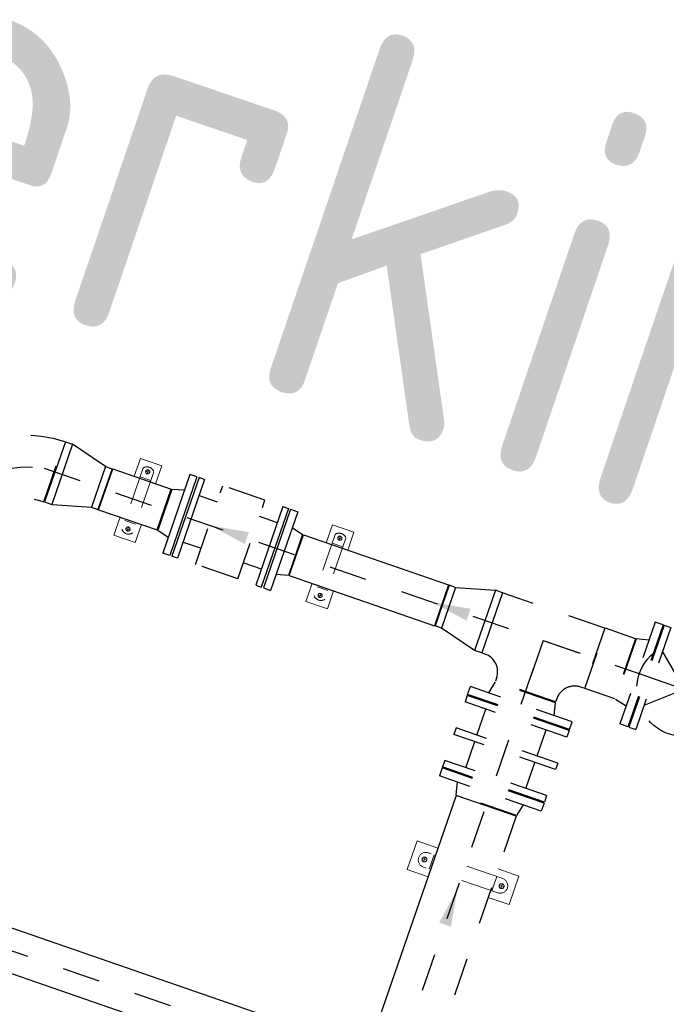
# Model space of a CAD drawing. Header units: metres. Extents: x 128615 to 129083, y 455669 to 456034.
# Tile 69 of 158: x 128809.59 to 128811.3, y 455828.29 to 455830.9. Entities that reach past the tile are written whole.
import ezdxf

# ---------------------------------------------------------------- set-up
doc = ezdxf.new("R2010")
doc.units = ezdxf.units.M
for name, pattern in [('CENTER', [2, 1.25, -0.25, 0.25, -0.25]), ('HIDDEN', [0.375, 0.25, -0.125]), ('RI-AWZI_SLIBLEIDING', [11, 5, -3, 0, -3])]:
    doc.linetypes.add(name, pattern=pattern)
for name, color, linetype in [('0H', 6, 'CENTER'), ('0Hid', 6, 'HIDDEN'), ('0Hu1', 6, 'Continuous'), ('0Symbol', 6, 'Continuous'), ('B-XX-GR-GRAS-G', 90, 'Continuous'), ('B-XX-GR-KRUIDEN-G', 98, 'Continuous')]:
    doc.layers.add(name, color=color, linetype=linetype)
for name, color, linetype, lineweight in [('B-XX-GR-HAAG-G', 90, 'GR-HAAG1', 13), ('B-XX-RI-AWZI_SLIBLEIDING-G', 40, 'RI-AWZI_SLIBLEIDING', 18), ('B-XX-VH-BESTRATING-V', 1, 'Continuous', 18), ('X-XX-AL-T25', 7, 'Continuous', 25)]:
    doc.layers.add(name, color=color, linetype=linetype, lineweight=lineweight)
doc.styles.add('ISO', font='Iso.shx', dxfattribs={"height": 50})
doc.styles.add('TAUW-ISOCP', font='tcb_isocp.shx')
doc.linetypes.add('GR-HAAG1', pattern='A,6,[176,NLCS.SHX,S=0.125,R=0,X=0,Y=0],-2', length=8)

# ---------------------------------------------------------------- blocks, each defined once
blk = doc.blocks.new('LD150ba')
for p, q in [((0, 142.5), (0, -142.5)), ((0, 142.5), (19, 142.5)), ((19, 142.5), (19, -142.5)), ((191, 142.5), (191, -142.5)), ((191, 142.5), (210, 142.5)), ((210, 142.5), (210, -142.5)), ((19, -75), (191, 75)), ((19, 75), (191, -75)), ((0, -142.5), (19, -142.5)), ((191, -142.5), (210, -142.5))]:
    blk.add_line(p, q)
at = {"color": 0, "linetype": 'ByBlock'}
blk.add_line((0, 0), (210, 0), dxfattribs=at)
blk.add_circle((105, 0), 125)
blk = doc.blocks.new('Vof150')
for p, q in [((-92, -33), (-84.15, 0)), ((-84.15, 0), (84.15, 0)), ((84.15, 0), (92, -33)), ((-142.5, -33), (142.5, -33)), ((-142.5, -55), (-142.5, -33)), ((142.5, -55), (142.5, -33)), ((-142.5, -55), (142.5, -55))]:
    blk.add_line(p, q)
blk = doc.blocks.new('B150')
for p, q in [((-84.1, 0), (84.2, 0)), ((228.5, -144.3), (228.5, -312.6))]:
    blk.add_line(p, q)
for radius in [312.6, 144.3]:
    blk.add_arc((228.5, 0), radius, 180, 270)
at = {"color": 0, "linetype": 'ByBlock'}
blk.add_arc((228.5, 0), 228.5, 180, 270, dxfattribs=at)
blk = doc.blocks.new('VC150100')
for p, q in [((0, -84.15), (0, 84.15)), ((0, 84.15), (20, 84.15)), ((20, -84.15), (20, 84.15)), ((20, 84.15), (122, 57.15)), ((122, -57.15), (122, 57.15)), ((122, 57.15), (140, 57.15)), ((140, -57.15), (140, 57.15)), ((122, -57.15), (20, -84.15)), ((122, -57.15), (140, -57.15)), ((0, -84.15), (20, -84.15))]:
    blk.add_line(p, q)
blk = doc.blocks.new('Vof100')
for p, q in [((-57.15, 0), (57.15, 0)), ((57.15, 0), (65.5, -32)), ((-65.5, -32), (-57.15, 0)), ((-110, -32), (110, -32)), ((-110, -52), (-110, -32)), ((-110, -52), (110, -52)), ((110, -52), (110, -32))]:
    blk.add_line(p, q)
blk = doc.blocks.new('Vlf150')
for p, q in [((-142.5, 0), (142.5, 0)), ((-142.5, -20), (-142.5, 0)), ((142.5, -20), (142.5, 0)), ((-142.5, -20), (142.5, -20))]:
    blk.add_line(p, q)
blk = doc.blocks.new('S150')
for p, q in [((-227.15, 143), (-58.85, 143)), ((-227.15, 134.15), (-227.15, 143)), ((-58.85, 134.15), (-58.85, 143)), ((-286, -84.15), (-286, 84.15)), ((-286, 84.15), (-277.15, 84.15)), ((-8.85, 84.15), (0, 84.15)), ((0, -84.15), (0, 84.15)), ((-286, -84.15), (0, -84.15))]:
    blk.add_line(p, q)
at = {"color": 0, "linetype": 'ByBlock'}
blk.add_line((-143, 0), (-143, 143), dxfattribs=at)
for centre, start, end in [((-277.15, 134.15), 270, 0), ((-8.85, 134.15), 180, 270)]:
    blk.add_arc(centre, 50, start, end)
blk = doc.blocks.new('PO-DN150')
for p, q in [((-31362.6, -24164.8), (-31362.6, -24449.8)), ((-31362.6, -24164.8), (-31344.6, -24164.8)), ((-31344.6, -24164.8), (-31344.6, -24449.8)), ((-31271.6, -24164.8), (-31271.6, -24449.8)), ((-31271.6, -24164.8), (-31253.6, -24164.8)), ((-31253.6, -24164.8), (-31253.6, -24449.8)), ((-31180.6, -24164.8), (-31180.6, -24449.8)), ((-31180.6, -24164.8), (-31162.6, -24164.8)), ((-31162.6, -24164.8), (-31162.6, -24449.8)), ((-31271.6, -24223.1), (-31344.6, -24223.1)), ((-31180.6, -24223.1), (-31253.6, -24223.1)), ((-31271.6, -24391.4), (-31344.6, -24391.4)), ((-31180.6, -24391.4), (-31253.6, -24391.4)), ((-31362.6, -24449.8), (-31344.6, -24449.8)), ((-31271.6, -24449.8), (-31253.6, -24449.8)), ((-31180.6, -24449.8), (-31162.6, -24449.8))]:
    blk.add_line(p, q)
blk = doc.blocks.new('slibverwerkingsgebouw')
for p, q in [((3980.5, 2811.7), (4040.5, 2811.8)), ((3980.5, 2811.7), (3980.5, 2761.4)), ((3995.5, 2789.9), (3995.6, 2618.6)), ((4025.5, 2789.9), (4025.6, 2618.6)), ((4040.5, 2811.8), (4040.5, 2761.4)), ((4518.2, 2812.1), (4518.2, 2761.7)), ((4518.2, 2812.1), (4578.2, 2812.1)), ((4533.2, 2790.3), (4533.3, 2618.9)), ((4563.2, 2790.3), (4563.3, 2619)), ((4578.2, 2812.1), (4578.2, 2761.8)), ((3995.5, 2765.5), (4025.5, 2765.5)), ((4533.2, 2765.9), (4563.2, 2765.9)), ((3980.6, 2647.1), (3980.6, 2596.7)), ((3995.6, 2642.9), (4025.6, 2643)), ((4040.6, 2647.1), (4040.6, 2596.8)), ((4518.3, 2647.4), (4518.3, 2597.1)), ((4533.3, 2643.3), (4563.3, 2643.3)), ((4578.3, 2647.5), (4578.3, 2597.1)), ((3980.6, 2596.7), (4040.6, 2596.8)), ((4518.3, 2597.1), (4578.3, 2597.1)), ((5061.4, 2094.9), (5003, 2094.9)), ((5003, 2094.9), (5003.1, 2014.9)), ((5288, 2095.1), (5229.7, 2095)), ((5288, 2095.1), (5288.1, 2015.1)), ((5037.6, 2048.4), (5037.6, 2061.4)), ((5249.6, 2075), (5041.6, 2074.9)), ((5058.1, 2074.9), (5058.1, 2034.9)), ((5233, 2075), (5233.1, 2035)), ((5253.6, 2048.5), (5253.6, 2061.5)), ((5044.1, 2054.9), (5031.1, 2054.9)), ((5249.6, 2035), (5041.6, 2034.9)), ((5247.1, 2055), (5260.1, 2055)), ((5061.4, 2014.9), (5003.1, 2014.9)), ((5288.1, 2015.1), (5229.7, 2015))]:
    blk.add_line(p, q)
at = {"color": 0, "linetype": 'ByBlock'}
for p, q in [((4010.5, 2789.7), (4010.5, 2778.7)), ((4548.2, 2790.1), (4548.2, 2779.1)), ((4005, 2784.2), (4016, 2784.2)), ((4542.7, 2784.6), (4553.7, 2784.6)), ((4005.1, 2624.2), (4016.1, 2624.2)), ((4010.6, 2629.7), (4010.6, 2618.7)), ((4542.8, 2624.6), (4553.8, 2624.6)), ((4548.3, 2630.1), (4548.3, 2619.1))]:
    blk.add_line(p, q, dxfattribs=at)
for centre, radius in [((4010.5, 2784.2), 5.5), ((4548.2, 2784.6), 5.5), ((4010.6, 2624.2), 5.5), ((4548.3, 2624.6), 5.5), ((5037.6, 2054.9), 6.5), ((5253.6, 2055), 6.5)]:
    blk.add_circle(centre, radius)
for centre, radius, start, end in [((4010.5, 2778.2), 19, 37.9027, 142.1754), ((4548.2, 2778.6), 19, 37.9027, 142.1754), ((4010.6, 2630.2), 19, 217.9027, 322.1754), ((4548.3, 2630.6), 19, 217.9027, 322.1754), ((5041.6, 2054.9), 20, 90.0391, 270.0391), ((5249.6, 2055), 20, 270.0391, 90.0391)]:
    blk.add_arc(centre, radius, start, end)
at = {"layer": '0H', "color": 1, "linetype": 'CENTER'}
for p, q in [((5374.1, 2789.3), (5290.1, 2789.3)), ((5290.2, 2621), (5290.1, 2789.3)), ((5374.1, 2789.3), (5374.2, 2621)), ((5374.2, 2621), (5290.2, 2621)), ((5229.6, 2242.1), (5230.1, 1526.7))]:
    blk.add_line(p, q, dxfattribs=at)
at = {"layer": '0H'}
for p, q in [((3548.1, 2703.9), (5856, 2705.5)), ((5145.1, 2705), (7572.6, 2706.7)), ((5145.9, 1526.7), (5145.1, 2705)), ((5930, 1470), (499, 1466.3))]:
    blk.add_line(p, q, dxfattribs=at)
at = {"layer": '0Hid'}
for p, q in [((4328, 2814.5), (4210.1, 2814.4)), ((4210.2, 2594.4), (4210.1, 2814.4)), ((4328.2, 2594.5), (4328, 2814.5)), ((4159.5, 2769.3), (4210.1, 2769.3)), ((4378.6, 2769.4), (4328.1, 2769.4)), ((4159.6, 2639.4), (4210.2, 2639.4)), ((4328.2, 2594.5), (4210.2, 2594.4))]:
    blk.add_line(p, q, dxfattribs=at)
at = {"layer": '0Hu1'}
for p, q in [((3920.6, 2761.3), (4084.1, 2761.4)), ((3920.7, 2647), (3920.6, 2761.3)), ((4084.2, 2647.1), (4084.1, 2761.4)), ((4454.1, 2761.7), (4860.1, 2762)), ((4454.2, 2647.4), (4454.1, 2761.7)), ((4860.1, 2762), (4860.2, 2647.7)), ((3920.7, 2647), (4084.2, 2647.1)), ((4378.7, 2639.5), (4328.2, 2639.5)), ((4454.2, 2647.4), (4860.2, 2647.7)), ((5229.6, 2242.1), (5061.3, 2242)), ((5061.3, 2242), (5061.8, 1526.6)), ((5777.4, 1527.1), (3984, 1525.9)), ((5777.5, 1412.8), (3984, 1411.6))]:
    blk.add_line(p, q, dxfattribs=at)
at = {"layer": '0Symbol'}
for points in [[(4315.5, 2687.8), (4215.5, 2704.4), (4315.5, 2721.1)], [(4936.2, 2688.2), (4836.2, 2704.8), (4936.2, 2721.5)], [(5129, 1909.7), (5145.6, 2009.7), (5162.3, 1909.7)]]:
    blk.add_solid(points, dxfattribs=at)
at = {"layer": '0H', "color": 1, "linetype": 'CENTER', "xscale": -1}
for name, p, rotation in [('Vof150', (5376.1, 2705.2), 90.03906185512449), ('B150', (3548.3, 2475.4), 180.0390652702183), ('Vof150', (5145.2, 2560), 0.03906527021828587)]:
    blk.add_blockref(name, p, dxfattribs=dict(at, rotation=rotation))
at = {"layer": '0H', "color": 1, "linetype": 'CENTER'}
for name, p, rotation in [('LD150ba', (5434.1, 2705.2), 0.03906527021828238), ('S150', (5002.1, 2704.9), 180.0390652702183), ('PO-DN150', (29473.9, -28844), 270.0390618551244), ('Vof150', (5145.4, 2244), 180.0390652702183)]:
    blk.add_blockref(name, p, dxfattribs=dict(at, rotation=rotation))
at = {"layer": '0Hu1', "xscale": -1}
for name, p, rotation in [('Vof100', (4086.1, 2704.3), 90.03906185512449), ('VC150100', (3778.6, 2704.1), 180.0390652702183)]:
    blk.add_blockref(name, p, dxfattribs=dict(at, rotation=rotation))
at = {"layer": '0Hu1', "yscale": 0.7719298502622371, "zscale": 0.7719298}
for p, xscale, rotation in [((4144.1, 2704.3), -0.7719298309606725, 90.03906922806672), ((4394.1, 2704.5), 0.7719298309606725, 270.0390692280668)]:
    blk.add_blockref('Vlf150', p, dxfattribs=dict(at, xscale=xscale, rotation=rotation))
at = {"layer": '0Hu1'}
for name, p, rotation in [('Vof100', (4452.1, 2704.5), 270.0390618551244), ('VC150100', (5002.1, 2704.9), 180.0390652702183)]:
    blk.add_blockref(name, p, dxfattribs=dict(at, rotation=rotation))

msp = doc.modelspace()

# ---------------------------------------------------------------- hatches: boundary and pattern name
at = {"layer": 'B-XX-GR-GRAS-G'}
h = msp.add_hatch(dxfattribs=at)
h.set_pattern_fill('CROSS', color=256, scale=0.1, angle=-116.5633, style=0)
h.set_pattern_definition([(340.90658, (128738.9979, 455858.1423), (0.8077809, 0.392352), [0.3175, -0.9525]), (70.90658, (128739.096, 455857.94034), (-0.392352, 0.8077809), [0.3175, -0.9525])])
h.paths.add_polyline_path([(128845.8675, 455784.6486), (128847.5685, 455784.0598), (128847.7648, 455784.6268), (128846.0638, 455785.2156)])
h.paths.add_polyline_path([(128967.1056, 455860.4144), (128969.421, 455866.8918), (128880.9007, 455904.4097), (128810.0578, 455927.1028), (128808.0816, 455921.3937), (128811.586, 455919.9882), (128842.944, 455909.6013), (128874.3253, 455899.2846), (128897.3942, 455890.0888), (128932.2499, 455875.2516), (128958.9785, 455863.8749)])
edge = h.paths.add_edge_path()
edge.add_line((128984.0843, 455804.1851), (128953.5144, 455822.3927))
edge.add_line((128953.5144, 455822.3927), (128931.0818, 455759.6371))
edge.add_line((128931.0818, 455759.6371), (128923.6913, 455762.2049))
edge.add_line((128923.6913, 455762.2049), (128914.027, 455765.5502))
edge.add_line((128914.027, 455765.5502), (128897.8456, 455770.6508))
edge.add_line((128897.8456, 455770.6508), (128884.7246, 455774.2574))
edge.add_line((128884.7246, 455774.2574), (128872.5483, 455777.8538))
edge.add_line((128872.5483, 455777.8538), (128866.0796, 455781.0476))
edge.add_line((128866.0796, 455781.0476), (128866.0213, 455781.0678))
edge.add_line((128866.0213, 455781.0678), (128863.5642, 455773.7248))
edge.add_line((128863.5642, 455773.7248), (128871.5286, 455771.3054))
edge.add_line((128871.5286, 455771.3054), (128871.6723, 455771.4107))
edge.add_arc((128873.3846, 455770.3693), 2.0041, 78.2494, 148.6951, ccw=False)
edge.add_line((128873.7928, 455772.3314), (128875.0822, 455772.0165))
edge.add_line((128875.0822, 455772.0165), (128927.2956, 455757.613))
edge.add_line((128927.2956, 455757.613), (128956.8956, 455749.1706))
edge.add_line((128956.8956, 455749.1706), (128984.0843, 455804.1851))
at = {"layer": 'B-XX-GR-HAAG-G'}
h = msp.add_hatch(dxfattribs=at)
h.set_pattern_fill('ANGLE', color=256, scale=0.04, angle=-19.0934, style=0)
h.set_pattern_definition([(78.37646, (128738.99792, 455858.1423), (-0.2736702, 0.05629363), [0.2032, -0.0762]), (168.37646, (128738.99792, 455858.1423), (-0.05629363, -0.2736702), [0.2032, -0.0762])])
edge = h.paths.add_edge_path()
edge.add_line((128824.056, 455861.244), (128824.3252, 455861.9975))
edge.add_line((128824.3252, 455861.9975), (128807.4128, 455867.9094))
edge.add_line((128807.4128, 455867.9094), (128807.5845, 455867.0019))
edge.add_line((128807.5845, 455867.0019), (128824.0566, 455861.2438))
edge.add_line((128911.0525, 455830.6926), (128923.873, 455826.2244))
edge.add_line((128923.873, 455826.2244), (128926.9523, 455825.1513))
edge.add_line((128926.9523, 455825.1513), (128927.2239, 455825.9444))
edge.add_line((128927.2239, 455825.9444), (128912.0314, 455831.2301))
edge.add_line((128912.0314, 455831.2301), (128911.0524, 455830.6923))
at = {"layer": 'B-XX-GR-KRUIDEN-G'}
h = msp.add_hatch(dxfattribs=at)
h.set_pattern_fill('SWAMP', color=256, scale=0.2, angle=-116.5633, style=0)
h.set_pattern_definition([(340.9066, (128738.998, 455858.1423), (3.83935, 3.326516), [0.635, -4.445]), (70.9066, (128739.298, 455858.0384), (-0.96118, 4.98823), [0.3175, -8.48132]), (70.9066, (128739.373, 455858.0125), (-0.96118, 4.98823), [0.254, -8.54482]), (70.9066, (128739.223, 455858.0644), (-0.96118, 4.98823), [0.254, -8.54482]), (40.9066, (128739.448, 455857.9865), (-0.96117, 4.98823), [0.2032, -4.8768]), (100.9066, (128739.148, 455858.0904), (-4.80052, 1.66172), [0.2032, -4.8768])])
edge = h.paths.add_edge_path()
edge.add_line((128948.4118, 455833.458), (128948.6455, 455826.0783))
edge.add_line((128948.6455, 455826.0783), (128943.9096, 455812.3967))
edge.add_line((128943.9096, 455812.3967), (128941.3889, 455813.2785))
edge.add_line((128941.3889, 455813.2785), (128942.134, 455815.431))
edge.add_arc((128932.7453, 455818.8885), 10.0051, -20.21683, 71.17534)
edge.add_line((128935.9736, 455828.3584), (128892.186, 455843.5793))
edge.add_arc((128893.6953, 455847.9211), 4.5966, -157.0428, -109.1679, ccw=False)
edge.add_arc((128894.4308, 455848.2326), 5.3954, 162.5113, 202.9572, ccw=False)
edge.add_line((128889.2848, 455849.8541), (128901.8558, 455885.6736))
edge.add_line((128901.8558, 455885.6736), (128887.2243, 455890.7226))
edge.add_line((128887.2243, 455890.7226), (128887.1818, 455890.5997))
edge.add_line((128887.1818, 455890.5997), (128874.5146, 455895.1036))
edge.add_line((128874.5146, 455895.1036), (128873.5284, 455892.2545))
edge.add_arc((128867.2807, 455871.9955), 21.2004, 72.86074, 176.43586)
edge.add_line((128846.1213, 455873.3135), (128835.0104, 455877.1888))
edge.add_arc((128817.5916, 455889.2204), 21.1701, -34.63405, -24.22744)
edge.add_line((128836.8972, 455880.5331), (128837.0847, 455880.5151))
edge.add_line((128837.0847, 455880.5151), (128838.2442, 455883.7951))
edge.add_line((128838.2442, 455883.7951), (128838.0851, 455883.911))
edge.add_arc((128817.5916, 455889.2204), 21.1701, -14.52468, 21.05836)
edge.add_line((128837.3479, 455896.8273), (128838.4438, 455897.4513))
edge.add_line((128838.4438, 455897.4513), (128836.9197, 455900.5194))
edge.add_line((128836.9197, 455900.5194), (128835.8291, 455899.9707))
edge.add_arc((128817.5916, 455889.2204), 21.1701, 30.51774, 65.77256)
edge.add_line((128826.279, 455908.526), (128826.2969, 455908.7136))
edge.add_line((128826.2969, 455908.7136), (128823.017, 455909.8731))
edge.add_line((128823.017, 455909.8731), (128822.901, 455909.714))
edge.add_arc((128817.5916, 455889.2204), 21.1701, 75.47532, 155.58736)
edge.add_line((128798.3142, 455897.9702), (128798.1176, 455897.9799))
edge.add_line((128798.1176, 455897.9799), (128797.7212, 455896.8585))
edge.add_line((128797.7212, 455896.8585), (128793.8072, 455898.2134))
edge.add_arc((128775.6532, 455909.0573), 21.1462, -30.85117, -24.45064)
edge.add_line((128794.9029, 455900.3047), (128795.4902, 455900.2458))
edge.add_line((128795.4902, 455900.2458), (128796.7021, 455903.7468))
edge.add_line((128796.7021, 455903.7468), (128796.1976, 455904.0487))
edge.add_arc((128775.6532, 455909.0573), 21.1462, -13.70125, 21.18853)
edge.add_line((128795.3698, 455916.7004), (128797.9082, 455917.9559))
edge.add_line((128797.9082, 455917.9559), (128796.4067, 455921.1223))
edge.add_line((128796.4067, 455921.1223), (128793.8363, 455919.8526))
edge.add_arc((128775.6532, 455909.0573), 21.1462, 30.6974, 65.54936)
edge.add_line((128784.4058, 455928.3071), (128784.4647, 455928.8944))
edge.add_line((128784.4647, 455928.8944), (128780.9637, 455930.1062))
edge.add_line((128780.9637, 455930.1062), (128780.6618, 455929.6018))
edge.add_arc((128775.6532, 455909.0573), 21.1462, 76.29875, 155.50955)
edge.add_line((128756.4095, 455917.8233), (128755.8262, 455917.898))
edge.add_line((128755.8262, 455917.898), (128754.6142, 455914.3971))
edge.add_line((128754.6142, 455914.3971), (128755.1122, 455914.0803))
edge.add_arc((128775.6532, 455909.0573), 21.1462, 166.25894, 191.70438)
edge.add_line((128754.9467, 455904.7676), (128751.1986, 455903.6585))
edge.add_line((128751.1986, 455903.6585), (128751.1174, 455903.9197))
edge.add_line((128751.1174, 455903.9197), (128741.497, 455907.2999))
edge.add_line((128741.497, 455907.2999), (128757.0495, 455938.299))
edge.add_line((128757.0495, 455938.299), (128795.9633, 455925.5685))
edge.add_line((128795.9633, 455925.5685), (128808.0816, 455921.3937))
edge.add_line((128808.0816, 455921.3937), (128811.586, 455919.9882))
edge.add_line((128811.586, 455919.9882), (128842.944, 455909.6013))
edge.add_line((128842.944, 455909.6013), (128874.3253, 455899.2846))
edge.add_line((128874.3253, 455899.2846), (128897.3942, 455890.0888))
edge.add_line((128897.3942, 455890.0888), (128932.2499, 455875.2516))
edge.add_line((128932.2499, 455875.2516), (128958.9785, 455863.8749))
edge.add_line((128958.9785, 455863.8749), (128948.4118, 455833.458))
h.paths.add_polyline_path([(128845.6941, 455904.4571), (128848.0856, 455905.5477), (128849.231, 455903.2377), (128848.6445, 455901.5319), (128846.8292, 455902.1678)], flags=16)
at = {"layer": 'B-XX-VH-BESTRATING-V'}
h = msp.add_hatch(dxfattribs=at)
h.set_pattern_fill('AR-B88', color=256, scale=0.002, angle=-116.5633, style=0)
h.set_pattern_definition([(340.906581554, (222427.23342, -244865.00476), (0.13293724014, 0.3840425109), []), (70.906581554, (222427.23342, -244865.00476), (-0.059084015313, 0.45051113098), [0.4064, -0.4064])])
h.paths.add_polyline_path([(128848.0971, 455878.6359, -0.403741), (128873.2288, 455891.4051), (128873.5245, 455892.2556, 0.486896), (128846.1151, 455873.2097), (128834.9512, 455877.1035, 0.046667), (128836.8972, 455880.5331), (128837.0847, 455880.5151), (128838.2442, 455883.7951), (128838.0851, 455883.911, 0.15652), (128837.3479, 455896.8273), (128838.4438, 455897.4513), (128836.9197, 455900.5194), (128835.8291, 455899.9707, 0.155053), (128826.279, 455908.526), (128826.2969, 455908.7136), (128824.5146, 455909.3436), (128824.2202, 455908.4931), (128825.334, 455908.0994), (128825.3206, 455907.9592, -0.173834), (128835.4657, 455898.7804), (128836.5161, 455899.3089), (128837.2594, 455897.8125), (128836.2169, 455897.219, -0.174013), (128837.0525, 455883.5501), (128837.1722, 455883.4628), (128836.4706, 455881.478), (128836.3304, 455881.4915, -0.38441), (128811.8267, 455869.7874), (128811.749, 455869.6699), (128810.8869, 455869.9746), (128810.5925, 455869.1241), (128812.1121, 455868.587), (128812.216, 455868.7442, 0.07545), (128818.5707, 455868.0729, 0.075895), (128824.8362, 455869.3284), (128826.3977, 455866.1489), (128827.2047, 455866.5577), (128826.1752, 455868.708), (128828.4457, 455869.8033), (128829.4584, 455867.6596), (128832.767, 455866.4858), (128833.0883, 455867.3782), (128830.0883, 455868.4308), (128828.7671, 455871.2404), (128828.8525, 455871.2937, 0.085314), (128834.1919, 455876.0825), (128837.7766, 455874.8504), (128842.5595, 455873.1542), (128846.0839, 455871.9276), (128846.081, 455871.8227, 0.197443), (128852.3272, 455856.9671), (128850.4532, 455851.7043), (128837.701, 455856.1264), (128837.4046, 455855.2651), (128841.2029, 455853.9567), (128840.2941, 455851.3181, -0.037394), (128840.2171, 455851.027, -0.036633), (128840.1005, 455850.7561), (128837.9778, 455844.5937, -0.026918), (128837.918, 455844.3852, -0.026157), (128837.8388, 455844.19), (128836.9098, 455841.4928), (128836.1198, 455841.7704), (128834.2752, 455836.4664), (128835.0449, 455836.199), (128833.9673, 455833.0983, 0.045838), (128834.7846, 455832.717), (128835.7157, 455835.394), (128836.2, 455836.7518), (128835.4308, 455837.0335), (128836.6945, 455840.6412), (128837.4669, 455840.3769), (128841.9722, 455853.3664), (128875.6168, 455841.6267), (128872.6042, 455832.6313), (128869.4364, 455823.6341), (128868.9275, 455823.8104), (128868.602, 455822.8507), (128868.0093, 455821.1905), (128868.4012, 455821.0538, 0.054395), (128869.3766, 455820.7582), (128873.2028, 455831.5752), (128875.0931, 455836.9641, -0.041286), (128875.1755, 455837.2859, -0.04335), (128875.3177, 455837.6045), (128877.0162, 455842.4465), (128860.0174, 455848.3648), (128851.3065, 455851.4074), (128853.0584, 455856.2733, 0.327297), (128877.9962, 455853.702), (128879.454, 455851.9602), (128881.0432, 455853.2495), (128880.17, 455854.3809), (128882.1131, 455856.0401), (128883.0879, 455854.9248), (128883.6943, 455855.4498), (128882.3422, 455857.0749), (128882.4128, 455857.1465, 0.527185), (128875.6563, 455891.4715), (128874.8989, 455891.7329), (128874.6549, 455890.9094, -0.402981), (128886.4647, 455865.3549, -1)])
h.paths.add_polyline_path([(128876.3997, 455841.6513), (128877.6867, 455841.2058), (128877.883, 455841.7728), (128876.596, 455842.2183)], flags=24)
h = msp.add_hatch(dxfattribs=at)
h.set_pattern_fill('BRICK', color=256, scale=0.033071, angle=-116.5097)
h.set_pattern_definition([(340.90658, (128781.00315, 455850.76689), (0.06869295, 0.19844713), []), (70.9066, (128781.00315, 455850.7669), (-0.3968943, 0.1373859), [0.21, -0.21]), (70.9066, (128781.2016, 455850.6982), (-0.3968943, 0.1373859), [-0.21, 0.21])])
edge = h.paths.add_edge_path()
edge.add_line((128831.6127, 455838.8346), (128839.0653, 455860.4903))
edge.add_line((128839.0653, 455860.4903), (128836.3035, 455861.4413))
edge.add_line((128836.3035, 455861.4413), (128833.5416, 455862.3923))
edge.add_arc((128834.2947, 455864.4076), 2.1514, 165.7586, 249.5103, ccw=False)
edge.add_line((128832.2094, 455864.9368), (128832.723, 455866.3635))
edge.add_line((128832.723, 455866.3635), (128829.5306, 455867.496))
edge.add_line((128829.5306, 455867.496), (128825.779, 455865.6898))
edge.add_line((128825.779, 455865.6898), (128824.1893, 455861.2288))
edge.add_line((128824.1893, 455861.2288), (128829.348, 455859.4119))
edge.add_arc((128828.6821, 455857.5377), 1.989, -20.1607, 70.44, ccw=False)
edge.add_line((128830.5492, 455856.8522), (128825.0856, 455841.0701))
edge.add_arc((128820.6004, 455842.5189), 4.7134, 246.4303, 342.0979, ccw=False)
edge.add_line((128818.7157, 455838.1987), (128794.9887, 455846.4591))
edge.add_line((128794.9887, 455846.4591), (128740.4444, 455865.383))
edge.add_arc((128742.7379, 455872.105), 7.1025, 156.74959, 251.16118, ccw=False)
edge.add_line((128736.2121, 455874.9088), (128740.8492, 455888.4475))
edge.add_arc((128747.4193, 455885.784), 7.0895, 110.50432, 157.93215, ccw=False)
edge.add_line((128744.936, 455892.4243), (128746.056, 455895.6599))
edge.add_line((128746.056, 455895.6599), (128750.9664, 455893.9602))
edge.add_line((128750.9664, 455893.9602), (128752.5279, 455898.5416))
edge.add_line((128752.5279, 455898.5416), (128752.0153, 455900.3559))
edge.add_line((128752.0153, 455900.3559), (128751.9766, 455900.3452))
edge.add_line((128751.9766, 455900.3452), (128751.0126, 455903.8188))
edge.add_line((128751.0126, 455903.8188), (128743.3041, 455906.5355))
edge.add_line((128743.3041, 455906.5355), (128719.8929, 455838.903))
edge.add_line((128719.8929, 455838.903), (128720.2713, 455838.7734))
edge.add_line((128720.2713, 455838.7734), (128743.5505, 455906.0245))
edge.add_line((128743.5505, 455906.0245), (128750.6829, 455903.5109))
edge.add_line((128750.6829, 455903.5109), (128752.1091, 455898.5528))
edge.add_line((128752.1091, 455898.5528), (128750.7174, 455894.4697))
edge.add_line((128750.7174, 455894.4697), (128745.8089, 455896.1688))
edge.add_line((128745.8089, 455896.1688), (128744.6186, 455892.7301))
edge.add_arc((128747.4193, 455885.784), 7.4895, 111.9598, 158.01775)
edge.add_line((128740.4743, 455888.5874), (128735.6522, 455874.5084))
edge.add_arc((128742.7114, 455872.076), 7.4665, 160.98711, 251.27371)
edge.add_line((128740.3143, 455865.0047), (128794.8566, 455846.0816))
edge.add_line((128794.8566, 455846.0816), (128818.5714, 455837.8253))
edge.add_arc((128820.6004, 455842.5189), 5.1134, 246.622, 342.0506)
edge.add_line((128825.4649, 455840.9431), (128830.926, 455856.7179))
edge.add_arc((128828.6821, 455857.5377), 2.389, 339.9319, 430.4538)
edge.add_line((128829.4814, 455859.789), (128824.7008, 455861.4727))
edge.add_line((128824.7008, 455861.4727), (128826.102, 455865.4046))
edge.add_line((128826.102, 455865.4046), (128829.4605, 455867.0965))
edge.add_line((128829.4605, 455867.0965), (128832.2105, 455866.1208))
edge.add_line((128832.2105, 455866.1208), (128831.8268, 455865.0548))
edge.add_arc((128834.2947, 455864.4076), 2.5514, 165.3042, 249.632)
edge.add_line((128833.4067, 455862.0157), (128838.5569, 455860.2423))
edge.add_line((128838.5569, 455860.2423), (128831.2322, 455838.9583))
edge.add_arc((128836.4511, 455837.3561), 5.4593, 162.9327, 251.6884)
edge.add_line((128834.7358, 455832.1732), (128868.2103, 455820.559))
edge.add_arc((128870.2435, 455825.3755), 5.228, 247.1139, 340.4611)
edge.add_line((128875.1704, 455823.627), (128882.5907, 455844.7795))
edge.add_arc((128880.2054, 455845.695), 2.555, 339.0051, 400.5812)
edge.add_line((128882.1458, 455847.357), (128879.1821, 455850.9862))
edge.add_line((128879.1821, 455850.9862), (128886.2462, 455856.9579))
edge.add_arc((128882.7728, 455860.6776), 5.0892, 313.0387, 342.062)
edge.add_line((128887.6147, 455859.1102), (128893.0182, 455874.516))
edge.add_arc((128882.8722, 455877.7591), 10.6517, 342.27381, 419.29051)
edge.add_line((128888.3119, 455886.917), (128886.2148, 455887.8727))
edge.add_line((128886.2148, 455887.8727), (128886.1094, 455887.4784))
edge.add_line((128886.1094, 455887.4784), (128888.1746, 455886.5274))
edge.add_arc((128882.8858, 455877.76), 10.2391, -17.72326, 58.9001, ccw=False)
edge.add_line((128892.6389, 455874.6431), (128887.2356, 455859.238))
edge.add_arc((128882.7728, 455860.6776), 4.6892, 313.1288, 342.1209, ccw=False)
edge.add_line((128885.9786, 455857.2553), (128883.173, 455854.8265))
edge.add_line((128883.173, 455854.8265), (128878.5836, 455851.0867))
edge.add_line((128878.5836, 455851.0867), (128881.8391, 455847.1002))
edge.add_arc((128880.2054, 455845.695), 2.155, -21.143, 40.7007, ccw=False)
edge.add_line((128882.2153, 455844.9177), (128877.801, 455832.3322))
edge.add_line((128877.801, 455832.3322), (128874.7932, 455823.7601))
edge.add_arc((128870.2435, 455825.3755), 4.828, 246.9654, 340.4528, ccw=False)
edge.add_line((128868.3543, 455820.9324), (128834.8639, 455832.5522))
edge.add_arc((128836.4511, 455837.3561), 5.0593, 163.0072, 251.7166, ccw=False)

# ---------------------------------------------------------------- block references
at = {"layer": 'B-XX-RI-AWZI_SLIBLEIDING-G', "xscale": 0.0009999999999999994, "yscale": 0.0009999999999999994, "zscale": 0.0009999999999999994, "rotation": 340.9065815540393}
msp.add_blockref('slibverwerkingsgebouw', (128805.224, 455828.3803), dxfattribs=at)

# ---------------------------------------------------------------- texts
at = {"layer": 'X-XX-AL-T25', "style": 'TAUW-ISOCP', "oblique": 20.0002}
msp.add_text('VP = +1.400', height=1, rotation=340.9066, dxfattribs=at).set_placement((128809.42, 455832.5554))
at = {"layer": 'X-XX-AL-T25', "style": 'ISO'}
msp.add_text('Slibverwerkingsgebouw', height=0.997539, rotation=341.1873, dxfattribs=at).set_placement((128804.6621, 455831.822))

doc.saveas('drawing.dxf')
